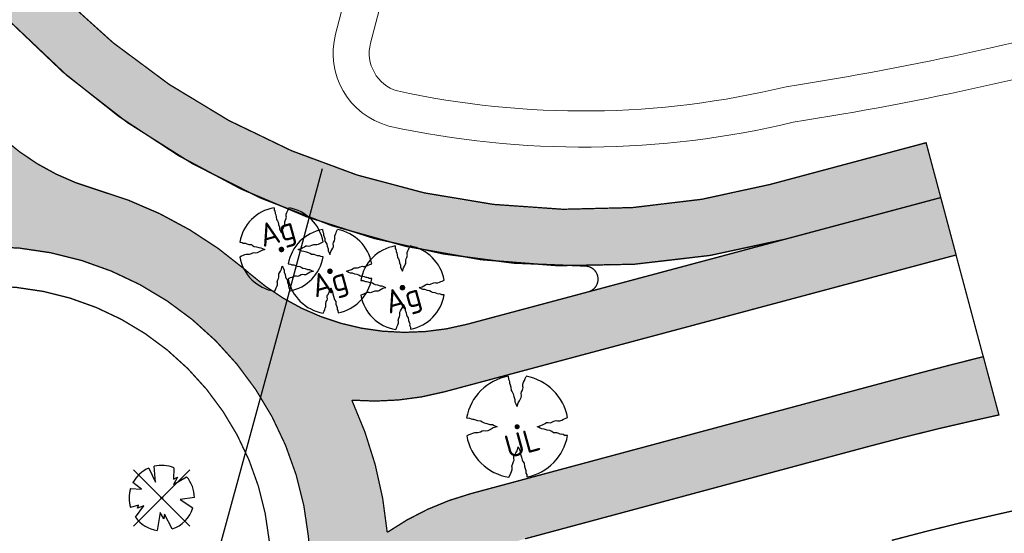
# Model space of a CAD drawing. Header units: metres. Extents: x 102000 to 105000, y 414600 to 420766.
# Tile 118 of 256: x 103317 to 103392, y 418410 to 418449. Entities that reach past the tile are written whole.
import ezdxf

# ---------------------------------------------------------------- set-up
doc = ezdxf.new("R2010")
doc.units = ezdxf.units.M
doc.layers.get('0').update_dxf_attribs({"color": 8})
for name, color, linetype, lineweight in [('00-Ontwerp DKIV', 8, 'Continuous', 0), ('N-WE-GR-BOOM-T35-500', 50, 'Continuous', 35), ('N-WE-GW-TALUDLIJN-G', 90, 'Continuous', 18), ('N-WE-WH-WATERLIJN-G', 150, 'Continuous', 5)]:
    doc.layers.add(name, color=color, linetype=linetype, lineweight=lineweight)
doc.layers.add('N-GV-GR-BOOM_2021-2022-S', color=1, linetype='Continuous', lineweight=25, true_color=0xff0000)
doc.styles.add('NLCS-ISO-M500-T35', font='NLCS-ISO.ttf', dxfattribs={"height": 1.75})

# ---------------------------------------------------------------- blocks, each defined once
blk = doc.blocks.new('N-SGR-BOOM_2E GROOTTE')
at = {"ltscale": 0.1}
h = blk.add_hatch(color=256, dxfattribs=at)
edge = h.paths.add_edge_path()
edge.add_arc((-0.001990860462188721, 0.003386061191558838), 0.15, 0, 360)
at = {"flags": 128}
for points in [[(-0.3934977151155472, 2.21897151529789), (-0.3859977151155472, 2.09072151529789), (-0.3477477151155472, 2.02997151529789), (-0.3387477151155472, 1.96922151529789), (-0.3409977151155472, 1.91747151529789), (-0.3079977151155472, 1.83722151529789), (-0.2772477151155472, 1.74122151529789), (-0.2674977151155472, 1.59947151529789), (-0.2164977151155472, 1.53122151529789), (-0.1759977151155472, 1.44722151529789), (-0.1527477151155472, 1.32872151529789), (-0.1047477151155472, 1.19597151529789), (-0.1009977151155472, 1.09097151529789), (-0.06424771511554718, 1.00997151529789), (-0.02974771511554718, 0.9387215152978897), (-0.003497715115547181, 0.8847215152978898), (0.04525228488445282, 1.04972151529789), (0.09625228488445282, 1.14197151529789), (0.1427522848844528, 1.23047151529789), (0.1795022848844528, 1.29122151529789), (0.1840022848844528, 1.37597151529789), (0.1727522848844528, 1.46372151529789), (0.1930022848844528, 1.53122151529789), (0.2342522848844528, 1.61297151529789), (0.2650022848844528, 1.72547151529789), (0.2545022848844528, 1.77197151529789), (0.2537522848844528, 1.87772151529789), (0.2852522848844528, 1.96547151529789), (0.3190022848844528, 2.03597151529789), (0.3497522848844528, 2.11697151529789), (0.3970022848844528, 2.21747151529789)], [(-2.218997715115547, 0.3889715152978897), (-2.089247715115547, 0.3814715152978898), (-2.026997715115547, 0.3447215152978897), (-1.966997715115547, 0.3349715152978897), (-1.915997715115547, 0.3394715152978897), (-1.834997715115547, 0.3049715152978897), (-1.740497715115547, 0.2742215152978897), (-1.597997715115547, 0.2637215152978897), (-1.531247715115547, 0.2134715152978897), (-1.443497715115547, 0.1699715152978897), (-1.324997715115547, 0.1474715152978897), (-1.195247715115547, 0.1017215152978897), (-1.090247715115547, 0.09797151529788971), (-1.008497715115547, 0.06122151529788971), (-0.9379977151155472, 0.02747151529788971), (-0.8832477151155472, -0.0002784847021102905), (-1.048247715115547, -0.04827848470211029), (-1.141247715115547, -0.0992784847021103), (-1.228997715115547, -0.1457784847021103), (-1.289747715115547, -0.1832784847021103), (-1.373747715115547, -0.1862784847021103), (-1.462247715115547, -0.1757784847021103), (-1.531247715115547, -0.1960284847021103), (-1.612247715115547, -0.2365284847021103), (-1.723247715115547, -0.2680284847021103), (-1.769747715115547, -0.2582784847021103), (-1.876247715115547, -0.2590284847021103), (-1.963247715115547, -0.2897784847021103), (-2.033747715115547, -0.3227784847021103), (-2.115497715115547, -0.3520284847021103), (-2.215997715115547, -0.4007784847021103)], [(2.213502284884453, -0.3850284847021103), (2.083752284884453, -0.3775284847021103), (2.022252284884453, -0.3400284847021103), (1.963002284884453, -0.3302784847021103), (1.912002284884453, -0.3347784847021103), (1.828752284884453, -0.3002784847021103), (1.734252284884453, -0.2695284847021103), (1.593252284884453, -0.2590284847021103), (1.525002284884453, -0.2095284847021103), (1.439502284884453, -0.1675284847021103), (1.321752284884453, -0.1435284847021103), (1.190502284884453, -0.0970284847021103), (1.084002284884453, -0.0932784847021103), (1.003752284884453, -0.05727848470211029), (0.9325022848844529, -0.02202848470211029), (0.8785022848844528, 0.00497151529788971), (1.043502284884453, 0.05297151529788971), (1.135752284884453, 0.1032215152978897), (1.223502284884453, 0.1504715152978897), (1.283502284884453, 0.1879715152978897), (1.367502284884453, 0.1909715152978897), (1.457502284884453, 0.1797215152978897), (1.525002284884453, 0.2007215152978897), (1.606002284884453, 0.2404715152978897), (1.718502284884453, 0.2734715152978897), (1.765002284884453, 0.2629715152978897), (1.870002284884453, 0.2622215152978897), (1.958502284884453, 0.2922215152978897), (2.029002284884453, 0.3282215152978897), (2.110752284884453, 0.3574715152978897), (2.212002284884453, 0.4047215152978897)], [(-0.3597477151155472, -2.21802848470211), (-0.3109977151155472, -2.11677848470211), (-0.2802477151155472, -2.036528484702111), (-0.2479977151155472, -1.96602848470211), (-0.2172477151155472, -1.87752848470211), (-0.2164977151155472, -1.77252848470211), (-0.2277477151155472, -1.72452848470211), (-0.1954977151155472, -1.61277848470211), (-0.1564977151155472, -1.53102848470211), (-0.1354977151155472, -1.46352848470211), (-0.1452477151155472, -1.37502848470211), (-0.1414977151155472, -1.29177848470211), (-0.1039977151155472, -1.23102848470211), (-0.05674771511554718, -1.14327848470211), (-0.005747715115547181, -1.05027848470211), (0.04075228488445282, -0.8845284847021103), (0.06925228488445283, -0.9392784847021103), (0.1022522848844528, -1.00977848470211), (0.1390022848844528, -1.09152848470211), (0.1435022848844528, -1.19577848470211), (0.1900022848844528, -1.32777848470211), (0.2125022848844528, -1.44702848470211), (0.2545022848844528, -1.53102848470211), (0.3047522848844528, -1.59927848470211), (0.3160022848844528, -1.74102848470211), (0.3467522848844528, -1.83627848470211), (0.3805022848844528, -1.91802848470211), (0.3760022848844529, -1.96827848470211), (0.3865022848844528, -2.03052848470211), (0.4232522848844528, -2.08977848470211), (0.4315022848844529, -2.20452848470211)]]:
    blk.add_lwpolyline(points, dxfattribs=at)
for start, end in [(100.0002194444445, 170.1098166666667), (10.29992500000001, 79.79196666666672), (190.3241250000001, 260.8432527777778), (281.0945583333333, 350.0620888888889)]:
    blk.add_arc((-0.001990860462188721, 0.003386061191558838), 2.249996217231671, start, end)
blk = doc.blocks.new('N-SGR-BOOM_1E GROOTTE')
at = {"ltscale": 0.1}
h = blk.add_hatch(color=256, dxfattribs=at)
edge = h.paths.add_edge_path()
edge.add_arc((-0.001990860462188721, 0.003386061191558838), 0.15, 0, 360)
at = {"flags": 128}
for points in [[(-0.524, 2.9575), (-0.514, 2.7865), (-0.463, 2.7055), (-0.451, 2.6245), (-0.454, 2.5555), (-0.41, 2.4485), (-0.369, 2.3205), (-0.356, 2.1315), (-0.288, 2.0405), (-0.234, 1.9285), (-0.203, 1.7705), (-0.139, 1.5935), (-0.134, 1.4535), (-0.085, 1.3455), (-0.039, 1.2505), (-0.004, 1.1785), (0.06100000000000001, 1.3985), (0.129, 1.5215), (0.191, 1.6395), (0.24, 1.7205), (0.246, 1.8335), (0.231, 1.9505), (0.258, 2.0405), (0.313, 2.1495), (0.354, 2.2995), (0.34, 2.3615), (0.339, 2.5025), (0.381, 2.6195), (0.426, 2.7135), (0.467, 2.8215), (0.53, 2.9555)], [(-2.958, 0.5175000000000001), (-2.785, 0.5075000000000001), (-2.702, 0.4585), (-2.622, 0.4455), (-2.554, 0.4515), (-2.446, 0.4055), (-2.32, 0.3645), (-2.13, 0.3505), (-2.041, 0.2835), (-1.924, 0.2255), (-1.766, 0.1955), (-1.593, 0.1345), (-1.453, 0.1295), (-1.344, 0.0805), (-1.25, 0.0355), (-1.177, -0.0015), (-1.397, -0.0655), (-1.521, -0.1335), (-1.638, -0.1955), (-1.719, -0.2455), (-1.831, -0.2495), (-1.949, -0.2355), (-2.041, -0.2625), (-2.149, -0.3165), (-2.297, -0.3585), (-2.359, -0.3455), (-2.501, -0.3465), (-2.617, -0.3875), (-2.711, -0.4315), (-2.82, -0.4705), (-2.954, -0.5355)], [(2.952, -0.5145000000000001), (2.779, -0.5045000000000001), (2.697, -0.4545), (2.618, -0.4415), (2.55, -0.4475), (2.439, -0.4015), (2.313, -0.3605), (2.125, -0.3465), (2.034, -0.2805), (1.92, -0.2245), (1.763, -0.1925), (1.588, -0.1305), (1.446, -0.1255), (1.339, -0.0775), (1.244, -0.0305), (1.172, 0.005500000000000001), (1.392, 0.0695), (1.515, 0.1365), (1.632, 0.1995), (1.712, 0.2495), (1.824, 0.2535), (1.944, 0.2385), (2.034, 0.2665), (2.142, 0.3195), (2.292, 0.3635), (2.354, 0.3495), (2.494, 0.3485), (2.612, 0.3885), (2.706, 0.4365), (2.815, 0.4755), (2.95, 0.5385)], [(-0.479, -2.9585), (-0.414, -2.8235), (-0.373, -2.7165), (-0.33, -2.6225), (-0.289, -2.5045), (-0.288, -2.3645), (-0.303, -2.3005), (-0.26, -2.1515), (-0.208, -2.0425), (-0.18, -1.9525), (-0.193, -1.8345), (-0.188, -1.7235), (-0.138, -1.6425), (-0.075, -1.5255), (-0.007, -1.4015), (0.055, -1.1805), (0.093, -1.2535), (0.137, -1.3475), (0.186, -1.4565), (0.192, -1.5955), (0.254, -1.7715), (0.284, -1.9305), (0.34, -2.0425), (0.407, -2.1335), (0.422, -2.3225), (0.463, -2.4495), (0.508, -2.5585), (0.502, -2.6255), (0.516, -2.7085), (0.5650000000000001, -2.7875), (0.5760000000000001, -2.9405)]]:
    blk.add_lwpolyline(points, dxfattribs=at)
for start, end in [(100.0002194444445, 170.1098166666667), (10.29992500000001, 79.79196666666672), (190.3241250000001, 260.8432527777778), (281.0945583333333, 350.0620888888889)]:
    blk.add_arc((-0.001990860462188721, 0.003386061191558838), 2.999994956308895, start, end)

msp = doc.modelspace()

# ---------------------------------------------------------------- hatches: boundary and pattern name
at = {"layer": '00-Ontwerp DKIV', "transparency": 33554623}
h = msp.add_hatch(color=256, dxfattribs=at)
h.dxf.hatch_style = 1
edge = h.paths.add_edge_path()
edge.add_arc((103298.2239364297, 419477.8513539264), 252.0164552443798, 176.5749344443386, 189.9790041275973, ccw=False)
edge.add_line((103046.6576361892, 419492.907591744), (103056.301389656, 419652.8193898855))
edge.add_arc((103065.0630023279, 419652.79844855), 8.76163769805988, 149.2989375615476, 179.8630562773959, ccw=False)
edge.add_line((103057.5293711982, 419657.2717803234), (103041.7191091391, 419658.2227415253))
edge.add_arc((103024.502755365, 419652.9694413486), 18.00000000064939, -3.451139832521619, 16.96874591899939, ccw=False)
edge.add_line((103042.4701122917, 419651.8858892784), (103041.6379008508, 419638.0862386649))
edge.add_arc((103145.1997498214, 419631.8407649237), 103.7500000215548, 176.5488601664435, 183.9859112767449)
edge.add_line((103041.7007031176, 419624.6289804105), (103044.1366540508, 419589.6697274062))
edge.add_arc((102944.3785367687, 419582.7186098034), 99.99999999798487, -3.4511398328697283, 3.985911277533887, ccw=False)
edge.add_line((103044.1971863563, 419576.6988760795), (103037.6551040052, 419468.218691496))
edge.add_arc((103191.1263172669, 419458.9633528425), 153.7500393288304, 176.5488617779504, 189.1053011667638)
edge.add_line((103039.3136561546, 419434.6324975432), (103040.9006254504, 419424.7287544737))
edge.add_line((103040.9006254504, 419424.7287544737), (103041.5467097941, 419420.6993302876))
edge.add_line((103041.5467097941, 419420.6993302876), (103043.5399603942, 419408.2624172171))
edge.add_arc((103191.4029866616, 419431.9602644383), 149.7499999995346, 189.1052995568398, 194.985952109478)
edge.add_line((103046.746095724, 419393.2375785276), (103094.8516475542, 419213.5289813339))
edge.add_line((103094.8516475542, 419213.5289813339), (103101.3022678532, 419181.9707082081))
edge.add_arc((103083.666907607, 419178.3659795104), 18.00000000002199, -47.20717659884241, 11.55232174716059, ccw=False)
edge.add_line((103095.895196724, 419165.1573101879), (103095.9087119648, 419165.1068211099))
edge.add_line((103095.9087119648, 419165.1068211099), (103097.6368019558, 419158.6511706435))
edge.add_line((103097.6368019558, 419158.6511706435), (103097.6480606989, 419158.609111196))
edge.add_line((103097.6480606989, 419158.609111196), (103097.6510261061, 419158.5980332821))
edge.add_line((103097.6510261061, 419158.5980332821), (103099.8244820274, 419159.1798379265))
edge.add_arc((103100.2123716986, 419157.7308584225), 1.500000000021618, -75.01404788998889, 104.98659888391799, ccw=False)
edge.add_line((103100.6002450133, 419156.28187454), (103098.4267727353, 419155.7000655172))
edge.add_line((103098.4267727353, 419155.7000655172), (103098.4329879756, 419155.6768471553))
edge.add_line((103098.4329879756, 419155.6768471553), (103100.1157329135, 419149.3905928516))
edge.add_line((103100.1157329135, 419149.3905928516), (103100.1204740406, 419149.3728813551))
edge.add_arc((103095.5357731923, 419131.9665457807), 17.99999999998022, 18.419582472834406, 75.24385856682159, ccw=False)
edge.add_line((103112.6135985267, 419137.6540656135), (103125.6026156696, 419098.6521504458))
edge.add_line((103125.6026156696, 419098.6521504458), (103163.4536399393, 418957.2515383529))
edge.add_line((103163.4536399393, 418957.2515383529), (103169.9042602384, 418925.6932652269))
edge.add_arc((103152.2688999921, 418922.0885365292), 18.00000000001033, -47.2071765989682, 11.55232174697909, ccw=False)
edge.add_line((103164.4971891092, 418908.8798672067), (103164.5107043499, 418908.8293781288))
edge.add_line((103164.5107043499, 418908.8293781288), (103166.238794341, 418902.3737276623))
edge.add_line((103166.238794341, 418902.3737276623), (103166.2530184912, 418902.320590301))
edge.add_line((103166.2530184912, 418902.320590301), (103168.4264744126, 418902.9023949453))
edge.add_arc((103168.8143640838, 418901.4534154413), 1.500000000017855, -75.01404788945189, 104.9865988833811, ccw=False)
edge.add_line((103169.2022373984, 418900.0044315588), (103167.0287651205, 418899.422622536))
edge.add_line((103167.0287651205, 418899.422622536), (103167.0349803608, 418899.3994041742))
edge.add_line((103167.0349803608, 418899.3994041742), (103168.7177252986, 418893.1131498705))
edge.add_line((103168.7177252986, 418893.1131498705), (103168.7224664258, 418893.0954383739))
edge.add_arc((103164.1377655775, 418875.6891027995), 17.99999999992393, 18.4195824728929, 75.2438585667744, ccw=False)
edge.add_line((103181.2155909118, 418881.3766226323), (103194.2046080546, 418842.3747074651))
edge.add_line((103194.2046080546, 418842.3747074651), (103231.823976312, 418701.8394960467))
edge.add_line((103231.823976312, 418701.8394960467), (103238.2745966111, 418670.281222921))
edge.add_arc((103220.6392363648, 418666.6764942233), 18.00000000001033, -47.2071765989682, 11.55232174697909, ccw=False)
edge.add_line((103232.8675254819, 418653.4678249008), (103232.8810407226, 418653.4173358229))
edge.add_line((103232.8810407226, 418653.4173358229), (103234.6091307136, 418646.9616853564))
edge.add_line((103234.6091307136, 418646.9616853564), (103234.6233548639, 418646.908547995))
edge.add_line((103234.6233548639, 418646.908547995), (103236.7968107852, 418647.4903526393))
edge.add_arc((103237.1847004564, 418646.0413731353), 1.500000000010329, -75.01404789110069, 104.98659888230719, ccw=False)
edge.add_line((103237.572573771, 418644.5923892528), (103235.3991014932, 418644.01058023))
edge.add_line((103235.3991014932, 418644.01058023), (103235.4053167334, 418643.9873618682))
edge.add_line((103235.4053167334, 418643.9873618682), (103237.0880616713, 418637.7011075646))
edge.add_line((103237.0880616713, 418637.7011075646), (103237.0928027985, 418637.683396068))
edge.add_arc((103232.5081019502, 418620.2770604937), 17.99999999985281, 18.41958247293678, 75.2438585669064, ccw=False)
edge.add_line((103249.5859272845, 418625.9645803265), (103262.5749444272, 418586.9626651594))
edge.add_line((103262.5749444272, 418586.9626651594), (103290.1222633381, 418484.0537523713))
edge.add_line((103290.1222633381, 418484.0537523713), (103297.836137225, 418446.292630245))
edge.add_arc((103314.5047993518, 418407.4697220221), 42.24999999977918, 107.02271534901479, 113.23632460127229, ccw=False)
edge.add_line((103302.1360773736, 418447.8686974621), (103301.856304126, 418448.9131974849))
edge.add_line((103301.856304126, 418448.9131974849), (103300.2505772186, 418454.9079872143))
edge.add_arc((103301.6995005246, 418455.2960867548), 1.500000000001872, 14.994587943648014, 194.9948977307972, ccw=False)
edge.add_line((103303.1484259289, 418455.6841784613), (103304.7543138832, 418449.6887874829))
edge.add_line((103304.7543138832, 418449.6887874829), (103305.0272221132, 418448.669917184))
edge.add_line((103305.0272221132, 418448.669917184), (103306.1321855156, 418448.9657008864))
edge.add_arc((103294.4959860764, 418492.4352173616), 44.99999999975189, 284.9859521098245, 289.9286120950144)
edge.add_line((103309.8341939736, 418450.1299058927), (103307.6012664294, 418456.8373155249))
edge.add_line((103307.6012664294, 418456.8373155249), (103302.707958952, 418471.5361434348))
edge.add_arc((103359.6362746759, 418490.4878418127), 60.00000002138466, 198.4128380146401, 213.1251651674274)
edge.add_arc((103359.6362746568, 418490.4878418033), 60.00000000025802, 213.1251651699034, 220.1845762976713)
edge.add_arc((103359.6362746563, 418490.4878418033), 59.99999999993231, 220.1845762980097, 223.7621945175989)
edge.add_arc((103359.6362746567, 418490.4878418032), 60.0000000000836, 223.7621945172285, 284.9859521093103)
edge.add_line((103375.1512072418, 418432.5284865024), (103387.0106692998, 418435.7031034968))
edge.add_line((103387.0106692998, 418435.7031034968), (103385.8938181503, 418439.8814131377))
edge.add_line((103385.8938181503, 418439.8814131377), (103385.8824319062, 418439.8783653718))
edge.add_line((103385.8824319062, 418439.8783653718), (103374.0131983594, 418436.7013171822))
edge.add_arc((103359.5333792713, 418490.796925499), 55.99999999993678, 225.2215921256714, 284.9851210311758, ccw=False)
edge.add_arc((103359.533379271, 418490.796925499), 55.9999999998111, 221.3891326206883, 225.2215921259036, ccw=False)
edge.add_arc((103359.5333792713, 418490.796925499), 56.00000000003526, 198.4128380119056, 221.3891326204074, ccw=False)
edge.add_line((103306.4002846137, 418473.1086736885), (103277.8963273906, 418558.7306714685))
edge.add_line((103277.8963273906, 418558.7306714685), (103267.6561565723, 418596.9850238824))
edge.add_line((103267.6561565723, 418596.9850238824), (103261.2171809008, 418628.5322969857))
edge.add_arc((103278.8535710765, 418632.131983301), 17.99999999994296, 108.50536345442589, 191.5359399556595, ccw=False)
edge.add_line((103273.1404893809, 418649.2012743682), (103271.9134875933, 418653.7850024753))
edge.add_line((103271.9134875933, 418653.7850024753), (103262.688286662, 418651.3155414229))
edge.add_arc((103262.3004151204, 418652.76452578), 1.499999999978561, 104.9855703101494, 284.9858819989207, ccw=False)
edge.add_line((103261.9125514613, 418654.2135122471), (103271.1377409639, 418656.6829702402))
edge.add_line((103271.1377409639, 418656.6829702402), (103270.0380655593, 418660.7910433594))
edge.add_arc((103266.9770112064, 418678.5288545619), 18.00000000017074, 198.4195824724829, 279.79122475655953, ccw=False)
edge.add_line((103249.8991858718, 418672.8413347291), (103236.910168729, 418711.8432498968))
edge.add_line((103236.910168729, 418711.8432498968), (103199.2858201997, 418852.3970661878))
edge.add_line((103199.2858201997, 418852.3970661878), (103192.8468445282, 418883.9443392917))
edge.add_arc((103210.4832347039, 418887.5440256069), 17.99999999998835, 108.50536345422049, 191.5359399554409, ccw=False)
edge.add_line((103204.7701530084, 418904.6133166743), (103203.5431512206, 418909.1970447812))
edge.add_line((103203.5431512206, 418909.1970447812), (103194.3179502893, 418906.7275837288))
edge.add_arc((103193.9300805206, 418908.1765685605), 1.499999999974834, 104.9855002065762, 284.9858118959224, ccw=False)
edge.add_line((103193.5422186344, 418909.6255555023), (103202.7674045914, 418912.0950125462))
edge.add_line((103202.7674045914, 418912.0950125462), (103201.6677291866, 418916.2030856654))
edge.add_arc((103198.6066748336, 418933.9408968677), 18.00000000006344, 198.4195824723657, 279.79122475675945, ccw=False)
edge.add_line((103181.5288494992, 418928.253377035), (103168.5398323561, 418967.2552922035))
edge.add_line((103168.5398323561, 418967.2552922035), (103130.6838278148, 419108.674509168))
edge.add_line((103130.6838278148, 419108.674509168), (103124.244852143, 419140.2217822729))
edge.add_arc((103141.8812423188, 419143.8214685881), 18.00000000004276, 108.5053634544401, 191.5359399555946, ccw=False)
edge.add_line((103136.1681606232, 419160.8907596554), (103134.9411588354, 419165.4744877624))
edge.add_line((103134.9411588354, 419165.4744877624), (103125.7159579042, 419163.00502671))
edge.add_arc((103125.3280881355, 419164.4540115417), 1.499999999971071, 104.9855002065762, 284.9858118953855, ccw=False)
edge.add_line((103124.9402262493, 419165.9029984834), (103134.1654122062, 419168.3724555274))
edge.add_line((103134.1654122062, 419168.3724555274), (103133.0657368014, 419172.4805286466))
edge.add_arc((103130.0046824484, 419190.2183398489), 18.0000000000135, 198.4195824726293, 279.79122475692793, ccw=False)
edge.add_line((103112.926857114, 419184.5308200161), (103099.9378399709, 419223.5327351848))
edge.add_line((103099.9378399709, 419223.5327351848), (103062.996899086, 419361.5335357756))
edge.add_arc((103304.7357101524, 419426.2437337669), 250.2499999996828, 189.1052995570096, 194.9859521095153, ccw=False)
edge.add_line((103057.639066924, 419386.6418221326), (103051.9365311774, 419422.2228681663))
edge.add_line((103051.9365311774, 419422.2228681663), (103051.9234976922, 419422.3041907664))
edge.add_line((103051.9234976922, 419422.3041907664), (103050.0201575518, 419434.1801063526))
edge = h.paths.add_edge_path(flags=16)
edge.add_line((103045.2527020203, 419421.2725162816), (103048.2174958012, 419421.7310650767))
edge.add_line((103048.2174958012, 419421.7310650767), (103048.2175775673, 419421.7305548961))
edge.add_line((103048.2175775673, 419421.7305548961), (103049.278254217, 419415.112449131))
edge.add_arc((103047.7971554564, 419414.8750750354), 1.499999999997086, -170.89470044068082, 9.105299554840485, ccw=False)
edge.add_line((103046.3160566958, 419414.6377009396), (103045.2528414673, 419421.2716461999))
edge.add_line((103045.2528414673, 419421.2716461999), (103045.2527022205, 419421.2725163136))
edge.add_line((103045.2527022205, 419421.2725163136), (103045.2527020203, 419421.2725162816))
edge = h.paths.add_edge_path(flags=16)
edge.add_line((103047.5661013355, 419425.795449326), (103044.6047268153, 419425.3215322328))
edge.add_line((103044.6047268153, 419425.3215322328), (103043.6258169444, 419431.4234868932))
edge.add_arc((103045.106915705, 419431.660860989), 1.500000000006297, 9.105299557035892, 189.1052995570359, ccw=False)
edge.add_line((103046.5880144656, 419431.8982350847), (103047.5662379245, 419425.7945970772))
edge.add_line((103047.5662379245, 419425.7945970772), (103047.5661013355, 419425.795449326))
edge = h.paths.add_edge_path(flags=16)
edge.add_line((103049.3330490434, 419657.7082529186), (103047.3375545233, 419657.8430923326))
edge.add_line((103047.3375545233, 419657.8430923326), (103046.704015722, 419647.3379344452))
edge.add_line((103046.704015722, 419647.3379344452), (103045.7916956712, 419632.2099305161))
edge.add_arc((103145.6221893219, 419626.0611728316), 100.019671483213, 176.4754918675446, 183.9855418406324)
edge.add_line((103045.8444033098, 419619.1093311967), (103047.2812701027, 419598.4883126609))
edge.add_arc((103048.2788512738, 419598.5578239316), 1.000000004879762, 183.9859166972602, 363.9859301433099)
edge.add_line((103049.2764324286, 419598.6273354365), (103047.8486009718, 419619.1186844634))
edge.add_arc((103147.6067182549, 419626.0698021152), 100.0000000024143, 176.54886016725, 183.9859113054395, ccw=False)
edge.add_line((103047.7880686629, 419632.0895358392), (103049.3330490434, 419657.7082529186))
edge = h.paths.add_edge_path(flags=16)
edge.add_line((103109.6293821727, 419178.6266078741), (103106.731408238, 419177.8508842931))
edge.add_line((103106.731408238, 419177.8508842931), (103104.8566930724, 419184.8542845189))
edge.add_arc((103106.3056725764, 419185.2421741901), 1.500000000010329, 14.985952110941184, 194.9865988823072, ccw=False)
edge.add_line((103107.7546564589, 419185.6300475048), (103109.6293821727, 419178.6266078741))
edge = h.paths.add_edge_path(flags=16)
edge.add_line((103110.1465465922, 419176.6946293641), (103110.8576439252, 419174.0381728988))
edge.add_arc((103109.4086596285, 419173.6503011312), 1.499999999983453, -165.0144386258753, 14.985890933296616, ccw=False)
edge.add_line((103107.9596731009, 419173.2624376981), (103107.2485726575, 419175.9189057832))
edge.add_line((103107.2485726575, 419175.9189057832), (103110.1465465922, 419176.6946293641))
edge = h.paths.add_edge_path(flags=16)
edge.add_line((103118.2918829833, 419146.2659798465), (103115.3939090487, 419145.4902562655))
edge.add_line((103115.3939090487, 419145.4902562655), (103114.6828170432, 419148.1466928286))
edge.add_arc((103116.1317965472, 419148.5345824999), 1.500000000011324, 14.985952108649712, 194.9865988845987, ccw=False)
edge.add_line((103117.5807804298, 419148.9224558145), (103118.2918829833, 419146.2659798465))
edge = h.paths.add_edge_path(flags=16)
edge.add_line((103115.9110734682, 419143.5582777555), (103118.8090474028, 419144.3340013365))
edge.add_line((103118.8090474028, 419144.3340013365), (103120.683767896, 419137.3305812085))
edge.add_arc((103119.2347835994, 419136.9427094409), 1.499999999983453, -165.0144386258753, 14.985890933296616, ccw=False)
edge.add_line((103117.7857970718, 419136.5548460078), (103115.9110734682, 419143.5582777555))
edge = h.paths.add_edge_path(flags=16)
edge.add_line((103175.3334006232, 418921.5734413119), (103178.231374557, 418922.3491648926))
edge.add_line((103178.231374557, 418922.3491648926), (103176.3567182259, 418929.3523453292))
edge.add_arc((103174.9077343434, 418928.9644720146), 1.500000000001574, 14.98595210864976, 194.9859521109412)
edge.add_line((103173.4587504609, 418928.5765986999), (103175.3334006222, 418921.5734413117))
edge = h.paths.add_edge_path(flags=16)
edge.add_line((103178.7485389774, 418920.4171863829), (103175.8505650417, 418919.6414628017))
edge.add_line((103175.8505650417, 418919.6414628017), (103176.5617374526, 418916.984725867))
edge.add_arc((103178.010721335, 418917.3725991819), 1.49999999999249, 194.9859521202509, 374.9859521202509)
edge.add_line((103179.4597052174, 418917.7604724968), (103178.7485389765, 418920.4171863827))
edge = h.paths.add_edge_path(flags=16)
edge.add_line((103183.9959014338, 418889.2128132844), (103186.8938753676, 418889.988536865))
edge.add_line((103186.8938753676, 418889.988536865), (103186.1828421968, 418892.6447536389))
edge.add_arc((103184.7338583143, 418892.2568803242), 1.500000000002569, 14.98595211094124, 194.9859521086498)
edge.add_line((103183.2848744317, 418891.8690070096), (103183.9959014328, 418889.2128132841))
edge = h.paths.add_edge_path(flags=16)
edge.add_line((103187.411039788, 418888.0565583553), (103184.5130658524, 418887.2808347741))
edge.add_line((103184.5130658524, 418887.2808347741), (103186.3878614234, 418880.2771341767))
edge.add_arc((103187.8368453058, 418880.6650074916), 1.49999999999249, 194.9859521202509, 374.9859521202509)
edge.add_line((103189.2858291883, 418881.0528808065), (103187.4110397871, 418888.056558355))
edge = h.paths.add_edge_path(flags=16)
edge.add_line((103243.7037369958, 418666.161399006), (103246.6017109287, 418666.9371225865))
edge.add_line((103246.6017109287, 418666.9371225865), (103244.7270973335, 418673.9401433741))
edge.add_arc((103243.278113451, 418673.5522700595), 1.500000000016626, 14.98595211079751, 194.9859521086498)
edge.add_line((103241.8291295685, 418673.1643967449), (103243.703736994, 418666.1613990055))
edge = h.paths.add_edge_path(flags=16)
edge.add_line((103247.11887535, 418665.0051440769), (103244.2209014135, 418664.2294204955))
edge.add_line((103244.2209014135, 418664.2294204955), (103244.9321165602, 418661.5725239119))
edge.add_arc((103246.3811004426, 418661.9603972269), 1.49999999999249, 194.9859521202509, 374.9859521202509)
edge.add_line((103247.830084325, 418662.3482705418), (103247.1188753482, 418665.0051440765))
edge = h.paths.add_edge_path(flags=16)
edge.add_line((103252.3662378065, 418633.8007709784), (103255.2642117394, 418634.5764945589))
edge.add_line((103255.2642117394, 418634.5764945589), (103254.5532213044, 418637.2325516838))
edge.add_arc((103253.1042374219, 418636.8446783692), 1.499999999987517, 14.98595210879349, 194.9859521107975)
edge.add_line((103251.6552535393, 418636.4568050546), (103252.3662378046, 418633.8007709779))
edge = h.paths.add_edge_path(flags=16)
edge.add_line((103255.7813761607, 418632.6445160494), (103252.8834022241, 418631.8687924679))
edge.add_line((103252.8834022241, 418631.8687924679), (103254.758240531, 418624.8649322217))
edge.add_arc((103256.2072244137, 418625.2528055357), 1.499999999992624, 194.9859520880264, 374.9859520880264)
edge.add_line((103257.6562082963, 418625.6406788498), (103255.7813761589, 418632.6445160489))
h = msp.add_hatch(color=256, dxfattribs=at)
h.dxf.hatch_style = 1
edge = h.paths.add_edge_path()
edge.add_line((102915.4730269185, 416843.9896487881), (102939.7393068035, 416935.8894415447))
edge.add_line((102939.7393068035, 416935.8894415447), (102960.311714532, 417014.3081803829))
edge.add_line((102960.311714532, 417014.3081803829), (102960.4356023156, 417014.7804208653))
edge.add_line((102960.4356023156, 417014.7804208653), (102963.6107830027, 417026.3213667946))
edge.add_line((102963.6107830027, 417026.3213667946), (102965.3018439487, 417032.7872752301))
edge.add_line((102965.3018439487, 417032.7872752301), (102990.4259353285, 417129.3460566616))
edge.add_line((102990.4259353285, 417129.3460566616), (103015.7739670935, 417226.0801110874))
edge.add_line((103015.7739670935, 417226.0801110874), (103041.087618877, 417322.8231678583))
edge.add_line((103041.087618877, 417322.8231678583), (103066.4083603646, 417419.5643692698))
edge.add_line((103066.4083603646, 417419.5643692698), (103077.9071431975, 417463.5097224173))
edge.add_line((103077.9071431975, 417463.5097224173), (103078.2463102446, 417464.802275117))
edge.add_line((103078.2463102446, 417464.802275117), (103082.3797755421, 417480.5662495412))
edge.add_line((103082.3797755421, 417480.5662495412), (103083.4146462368, 417484.5581802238))
edge.add_line((103083.4146462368, 417484.5581802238), (103091.2516300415, 417514.5096378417))
edge.add_arc((103097.056216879, 417512.9908318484), 6.000000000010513, 165.2629712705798, 165.3369363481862, ccw=False)
edge.add_line((103091.2535955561, 417514.5171299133), (103097.6461045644, 417538.8838449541))
edge.add_arc((103103.4497881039, 417537.3615909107), 5.999999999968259, 165.2970099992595, 165.302898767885, ccw=False)
edge.add_line((103097.6462610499, 417538.8844414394), (103117.1194880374, 417613.0961865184))
edge.add_line((103117.1194880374, 417613.0961865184), (103142.3976419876, 417709.7817475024))
edge.add_line((103142.3976419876, 417709.7817475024), (103167.5978348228, 417806.5544770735))
edge.add_line((103167.5978348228, 417806.5544770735), (103193.0416634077, 417903.2624651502))
edge.add_line((103193.0416634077, 417903.2624651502), (103194.9182455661, 417910.4401889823))
edge.add_line((103194.9182455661, 417910.4401889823), (103199.374862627, 417927.4862673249))
edge.add_line((103199.374862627, 417927.4862673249), (103218.3362068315, 418000.0113585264))
edge.add_line((103218.3362068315, 418000.0113585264), (103243.6775236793, 418096.8075097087))
edge.add_line((103243.6775236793, 418096.8075097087), (103259.4032006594, 418157.1013358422))
edge.add_line((103259.4032006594, 418157.1013358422), (103260.9260059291, 418159.6523993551))
edge.add_arc((103281.6934232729, 418145.377258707), 25.20050125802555, 138.8322165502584, 145.4960836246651, ccw=False)
edge.add_line((103262.7228598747, 418161.9658990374), (103268.708549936, 418185.1640421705))
edge.add_line((103268.708549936, 418185.1640421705), (103268.7002752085, 418185.1662134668))
edge.add_arc((103273.4027320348, 418188.4667740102), 5.745154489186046, 160.7667093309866, 215.0642502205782, ccw=False)
edge.add_line((103267.9782426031, 418190.3593158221), (103270.3883605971, 418199.7068684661))
edge.add_line((103270.3883605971, 418199.7068684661), (103281.4526083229, 418242.6191401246))
edge.add_line((103281.4526083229, 418242.6191401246), (103281.3073586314, 418242.6565904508))
edge.add_line((103281.3073586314, 418242.6565904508), (103281.5570274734, 418243.6249217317))
edge.add_arc((103296.2272463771, 418239.8424387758), 15.14999999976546, 75.54208316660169, 165.5420831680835, ccw=False)
edge.add_line((103300.0097293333, 418254.5126576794), (103306.8948985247, 418252.7374261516))
edge.add_line((103306.8948985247, 418252.7374261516), (103309.2949044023, 418262.1358556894))
edge.add_line((103309.2949044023, 418262.1358556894), (103302.4315171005, 418263.905471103))
edge.add_arc((103306.214000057, 418278.5756900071), 15.15000000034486, 165.5420831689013, 255.54208316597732, ccw=False)
edge.add_line((103291.5437811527, 418282.3581729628), (103299.8293487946, 418314.4956322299))
edge.add_line((103299.8293487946, 418314.4956322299), (103303.6879277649, 418327.5717761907))
edge.add_line((103303.6879277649, 418327.5717761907), (103317.3076212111, 418369.3732829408))
edge.add_arc((103334.4221133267, 418363.7970692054), 17.99999999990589, 114.5157925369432, 161.9534455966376, ccw=False)
edge.add_arc((103314.5047993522, 418407.469722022), 30.00000000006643, 294.5157925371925, 341.6126726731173)
edge.add_arc((103360.0541979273, 418392.328642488), 17.99999999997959, 105.06183914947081, 161.6126726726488, ccw=False)
edge.add_line((103355.3766924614, 418409.7102690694), (103381.4229634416, 418416.7194850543))
edge.add_arc((103433.3952463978, 418223.5903008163), 200.0000000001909, 102.59566250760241, 105.06183914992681, ccw=False)
edge.add_line((103389.781374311, 418418.7769554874), (103391.4361496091, 418419.1467100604))
edge.add_line((103391.4361496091, 418419.1467100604), (103390.2500535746, 418423.5840753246))
edge.add_line((103390.2500535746, 418423.5840753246), (103390.1255458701, 418423.5539371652))
edge.add_line((103390.1255458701, 418423.5539371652), (103387.7023082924, 418422.9392229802))
edge.add_line((103387.7023082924, 418422.9392229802), (103385.2839705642, 418422.3054866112))
edge.add_line((103385.2839705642, 418422.3054866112), (103381.5510965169, 418421.3058653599))
edge.add_line((103381.5510965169, 418421.3058653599), (103380.4545117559, 418421.0107674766))
edge.add_line((103380.4545117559, 418421.0107674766), (103375.62628215, 418419.7114604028))
edge.add_line((103375.62628215, 418419.7114604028), (103370.798052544, 418418.4121533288))
edge.add_line((103370.798052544, 418418.4121533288), (103365.9698229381, 418417.112846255))
edge.add_line((103365.9698229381, 418417.112846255), (103361.1415933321, 418415.8135391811))
edge.add_line((103361.1415933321, 418415.8135391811), (103356.3133637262, 418414.5142321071))
edge.add_line((103356.3133637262, 418414.5142321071), (103354.8849404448, 418414.1298343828))
edge.add_line((103354.8849404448, 418414.1298343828), (103353.9019217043, 418413.8652978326))
edge.add_line((103353.9019217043, 418413.8652978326), (103351.2672686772, 418413.1562960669))
edge.add_arc((103356.6451006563, 418393.172253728), 20.69499999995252, 105.0618391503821, 124.6375654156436)
edge.add_arc((103314.5047993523, 418407.469722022), 30.50000000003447, 5.134617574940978, 24.81514848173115)
edge.add_arc((103343.8759005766, 418440.8964336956), 20.69499999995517, 265.323461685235, 284.9851210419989)
edge.add_line((103349.2269694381, 418420.9052084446), (103388.1791667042, 418431.3315773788))
edge.add_line((103388.1791667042, 418431.3315773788), (103387.998405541, 418432.0078323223))
edge.add_line((103387.998405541, 418432.0078323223), (103387.0106692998, 418435.7031034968))
edge.add_line((103387.0106692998, 418435.7031034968), (103375.1512072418, 418432.5284865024))
edge.add_line((103375.1512072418, 418432.5284865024), (103360.1861660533, 418428.5225481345))
edge.add_line((103360.1861660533, 418428.5225481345), (103350.9456060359, 418426.0489756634))
edge.add_arc((103346.2911262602, 418443.4367822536), 17.99999999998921, 228.5309681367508, 284.98595210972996, ccw=False)
edge.add_arc((103314.5047993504, 418407.4697220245), 29.99999999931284, 48.53096813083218, 49.3188477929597)
edge.add_line((103334.0602686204, 418430.2201862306), (103334.0602341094, 418430.2202158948))
edge.add_arc((103314.504799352, 418407.469722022), 30.00000000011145, 49.31893471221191, 74.12155009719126)
edge.add_arc((103327.6374778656, 418453.6382476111), 17.99999999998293, 202.3981603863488, 254.1215500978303, ccw=False)
edge.add_arc((103295.0518336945, 418492.5840102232), 48.49999999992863, 284.98595210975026, 289.1919478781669, ccw=False)
edge.add_line((103307.5930708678, 418445.7335313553), (103305.9327877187, 418445.2890960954))
edge.add_line((103305.9327877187, 418445.2890960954), (103308.0671914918, 418437.3205543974))
edge.add_line((103308.0671914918, 418437.3205543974), (103308.2063312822, 418436.8010925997))
edge.add_arc((103314.504799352, 418407.469722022), 29.9999999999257, 102.1193597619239, 107.8513278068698)
edge.add_line((103305.3083552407, 418436.0253767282), (103305.1693448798, 418436.5443553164))
edge.add_line((103305.1693448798, 418436.5443553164), (103303.042261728, 418444.4855663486))
edge.add_arc((103314.504799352, 418407.469722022), 38.74999999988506, 107.2059602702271, 114.5177932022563)
edge.add_arc((103280.4789958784, 418441.3259577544), 18.00000000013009, -44.85687678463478, 4.46011406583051, ccw=False)
edge.add_arc((103314.5047993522, 418407.4697220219), 29.99999999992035, 135.1431232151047, 164.1211196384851)
edge.add_arc((103268.3363724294, 418420.6027473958), 17.99999999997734, 294.80412878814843, 344.1211196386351, ccw=False)
edge.add_arc((103314.5047993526, 418407.4697220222), 38.75000000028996, 184.7464496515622, 192.7690494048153)
edge.add_line((103276.7131298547, 418398.9051311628), (103284.6539669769, 418401.0321141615))
edge.add_line((103284.6539669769, 418401.0321141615), (103285.1734287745, 418401.1712539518))
edge.add_arc((103314.5047993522, 418407.469722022), 29.99999999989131, 192.119359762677, 197.8513278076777)
edge.add_line((103285.9491446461, 418398.2732779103), (103285.4301660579, 418398.1342675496))
edge.add_line((103285.4301660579, 418398.1342675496), (103277.4889550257, 418396.0071843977))
edge.add_arc((103314.5047993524, 418407.4697220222), 38.75000000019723, 197.2059602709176, 204.5182832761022)
edge.add_arc((103280.6488546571, 418373.4436289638), 18.00000000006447, 45.14361328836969, 94.46060413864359, ccw=False)
edge.add_arc((103314.5047993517, 418407.469722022), 29.99999999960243, 225.1436132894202, 232.7333586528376)
edge.add_arc((103285.4395917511, 418369.2700661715), 18.0000000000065, -11.179293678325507, 52.73335865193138, ccw=False)
edge.add_line((103303.0980469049, 418365.7802292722), (103293.9949880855, 418321.3856626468))
edge.add_line((103293.9949880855, 418321.3856626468), (103292.7105368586, 418316.3223872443))
edge.add_line((103292.7105368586, 418316.3223872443), (103263.1258759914, 418201.579384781))
edge.add_line((103263.1258759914, 418201.579384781), (103252.1433331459, 418158.9840024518))
edge.add_line((103252.1433331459, 418158.9840024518), (103236.4203016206, 418098.700319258))
edge.add_line((103236.4203016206, 418098.700319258), (103218.9321245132, 418031.9007910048))
edge.add_line((103218.9321245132, 418031.9007910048), (103215.8259673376, 418020.0362134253))
edge.add_line((103215.8259673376, 418020.0362134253), (103211.0813130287, 418001.9130741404))
edge.add_line((103211.0813130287, 418001.9130741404), (103185.7870234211, 417905.1651559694))
edge.add_line((103185.7870234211, 417905.1651559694), (103185.3279327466, 417903.4202245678))
edge.add_line((103185.3279327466, 417903.4202245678), (103181.7657652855, 417889.8809866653))
edge.add_line((103181.7657652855, 417889.8809866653), (103160.3422663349, 417808.4536388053))
edge.add_line((103160.3422663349, 417808.4536388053), (103135.1396912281, 417711.6717609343))
edge.add_line((103135.1396912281, 417711.6717609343), (103109.8633830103, 417614.9932737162))
edge.add_line((103109.8633830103, 417614.9932737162), (103084.4676280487, 417518.2110061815))
edge.add_line((103084.4676280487, 417518.2110061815), (103061.2836892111, 417429.6064198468))
edge.add_line((103061.2836892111, 417429.6064198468), (103058.9746999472, 417420.7830839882))
edge.add_line((103058.9746999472, 417420.7830839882), (103033.8320287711, 417324.7222234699))
edge.add_line((103033.8320287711, 417324.7222234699), (103008.5182378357, 417227.978634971))
edge.add_line((103008.5182378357, 417227.978634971), (102983.1708812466, 417131.247159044))
edge.add_line((102983.1708812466, 417131.247159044), (102957.858978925, 417034.5149506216))
edge.add_line((102957.858978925, 417034.5149506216), (102932.4863091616, 416937.798383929))
edge.add_line((102932.4863091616, 416937.798383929), (102909.899229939, 416852.2562286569))
edge.add_line((102909.899229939, 416852.2562286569), (102908.2185107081, 416845.89098134))
edge.add_line((102908.2185107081, 416845.89098134), (102907.1957803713, 416842.0163484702))
edge.add_arc((103006.7857043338, 416815.732379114), 102.9999999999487, 165.2155017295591, 197.4258415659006)
edge.add_arc((102894.201272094, 416780.3947841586), 15.00000000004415, -55.01635506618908, 17.42584156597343, ccw=False)
edge.add_line((102902.8014108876, 416768.1050480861), (102899.7549362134, 416766.3818292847))
edge.add_line((102899.7549362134, 416766.3818292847), (102891.7131759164, 416762.235690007))
edge.add_arc((102900.8782716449, 416744.4592724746), 19.99999999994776, 117.274549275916, 166.4729779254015)
edge.add_line((102881.4330773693, 416749.1373510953), (102880.9096269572, 416746.9642504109))
edge.add_line((102880.9096269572, 416746.9642504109), (102875.523291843, 416723.6898541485))
edge.add_line((102875.523291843, 416723.6898541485), (102882.440089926, 416722.0949359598))
edge.add_arc((100763.6003904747, 417222.2756049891), 2177.076565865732, 346.7177185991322, 347.3129618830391)
edge.add_arc((102907.0377254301, 416739.7595010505), 20.00000000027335, 117.2712452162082, 167.3656618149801, ccw=False)
edge.add_line((102897.8736548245, 416757.5364470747), (102903.1645506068, 416760.2639201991))
edge.add_line((102903.1645506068, 416760.2639201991), (102906.4042517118, 416761.6404306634))
edge.add_arc((102910.6817078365, 416747.2632484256), 14.99999999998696, 35.467908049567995, 106.56863645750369, ccw=False)
edge.add_arc((103006.7857043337, 416815.7323791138), 102.9999999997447, 215.4679080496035, 221.1805622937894)
edge.add_line((102929.2639566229, 416747.9136602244), (102949.4128328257, 416724.8825966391))
edge.add_line((102949.4128328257, 416724.8825966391), (102951.9387284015, 416733.5423231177))
edge.add_line((102951.9387284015, 416733.5423231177), (102937.8410306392, 416749.5300893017))
edge.add_arc((103015.0597670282, 416817.693618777), 103.0000000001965, 165.2085629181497, 221.435907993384, ccw=False)
edge = h.paths.add_edge_path(flags=16)
edge.add_arc((103314.5047993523, 418407.469722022), 24.5, 0, 180)
edge.add_arc((103314.5047993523, 418407.469722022), 24.5, 180, 360)
edge = h.paths.add_edge_path(flags=16)
edge.add_arc((103314.5047993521, 418407.4697220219), 29.99999999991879, 263.8986836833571, 269.7468481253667)
edge.add_line((103314.3722497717, 418377.4700148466), (103314.230523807, 418376.9264231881))
edge.add_line((103314.230523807, 418376.9264231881), (103311.8343337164, 418367.7358070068))
edge.add_line((103311.8343337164, 418367.7358070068), (103309.2774526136, 418357.928858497))
edge.add_arc((103307.8259741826, 418358.3072899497), 1.500000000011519, 165.387075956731, 345.3870759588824, ccw=False)
edge.add_line((103306.3744957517, 418358.6857214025), (103308.9313768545, 418368.4926699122))
edge.add_line((103308.9313768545, 418368.4926699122), (103311.180529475, 418377.1193220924))
edge.add_line((103311.180529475, 418377.1193220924), (103311.3161918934, 418377.6396569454))

# ---------------------------------------------------------------- linework, layer by layer
for p, q in [((103339.938, 418437.884), (103337.139, 418427.479)), ((103337.139, 418427.479), (103331.163, 418405.598)), ((103326.7347626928, 418415.0951536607), (103327.2353759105, 418414.0301212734)), ((103327.2353759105, 418414.0301212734), (103327.1575090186, 418415.236016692)), ((103328.6450323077, 418415.1269373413), (103328.6160542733, 418414.2623238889)), ((103325.5775533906, 418414.9664466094), (103329.8704466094, 418410.6735533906)), ((103329.8704466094, 418414.9664466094), (103325.5775533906, 418410.6735533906)), ((103328.6160542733, 418414.2623238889), (103328.912835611, 418414.4106755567)), ((103328.6289578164, 418413.8495192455), (103329.6119163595, 418414.4384480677)), ((103328.912835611, 418414.4106755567), (103328.6289578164, 418413.8495192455)), ((103325.348273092, 418413.5372612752), (103326.1901894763, 418413.4883151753)), ((103326.1901894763, 418413.4883151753), (103325.5345879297, 418413.9867859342)), ((103330.2142640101, 418412.8460821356), (103329.1371259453, 418412.7062376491)), ((103325.9579258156, 418412.2757015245), (103325.3467424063, 418412.0989093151)), ((103325.7197041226, 418411.3489525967), (103326.3514836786, 418412.2305510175)), ((103325.8740528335, 418412.0563990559), (103325.9579258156, 418412.2757015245)), ((103326.3514836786, 418412.2305510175), (103325.8740528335, 418412.0563990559)), ((103329.1371259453, 418412.7062376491), (103330.0977753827, 418412.0628621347)), ((103327.6095784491, 418411.707407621), (103327.3791909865, 418410.353512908)), ((103327.8805527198, 418411.2243397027), (103327.6095784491, 418411.707407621)), ((103327.9257150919, 418411.5790936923), (103327.8805527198, 418411.2243397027)), ((103328.5174865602, 418410.4576846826), (103327.9257150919, 418411.5790936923))]:
    msp.add_line(p, q)
for centre, major_axis, ratio, start_param, end_param in [((103327.724, 418412.82), (-1.754268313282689, 1.754268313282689), 0.9999999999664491, -0.3752560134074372, 0.2957611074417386), ((103327.727783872, 418412.8156246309), (-1.758338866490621, 1.758338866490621), 0.9999999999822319, -1.163187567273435, -0.5540057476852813), ((103327.7277838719, 418412.8156246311), (1.758338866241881, 1.758338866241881), 0.9999999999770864, 5.510035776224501, 6.208811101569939), ((103327.7250287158, 418412.8155551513), (-1.756392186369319, 1.756392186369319), 0.9999999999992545, 0.4905944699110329, 1.07807346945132), ((103327.724, 418412.82), (0.04419417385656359, 0.04419417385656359), 0.9999999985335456, 5.49778714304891, 11.7809724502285), ((103327.727783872, 418412.8156246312), (1.75833886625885, 1.75833886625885), 0.999999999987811, 4.250161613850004, 5.190242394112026), ((103327.7277838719, 418412.8156246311), (1.758338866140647, 1.758338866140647), 0.9999999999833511, 2.987023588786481, 3.786342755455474)]:
    msp.add_ellipse(centre, major_axis=major_axis, ratio=ratio, start_param=start_param, end_param=end_param)
at = {"layer": '00-Ontwerp DKIV', "transparency": 33554687, "const_width": 0.1, "flags": 128}
for points in [[(103316.3032685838, 418448.9878347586, 0.273680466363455), (103375.1512072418, 418432.5284865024), (103387.0106692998, 418435.7031034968), (103385.8938181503, 418439.8814131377), (103385.8824319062, 418439.8783653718), (103374.0131983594, 418436.7013171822, -0.2668436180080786), (103320.0888409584, 418451.046096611, -0.01672381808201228), (103317.5201359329, 418453.771429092, -0.1005902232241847), (103306.4002846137, 418473.1086736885)], [(103393.3520499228, 418412.031004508), (103391.468168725, 418411.6067755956, 0.01076114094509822), (103383.2817739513, 418409.591647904)]]:
    msp.add_lwpolyline(points, format="xyb", dxfattribs=at)
at = {"layer": '00-Ontwerp DKIV', "transparency": 33554687, "const_width": 0.1}
for points in [[(103359.9228082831, 418430.4885259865, -0.2057772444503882), (103316.3032685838, 418448.9878347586, -0.02965956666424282), (103310.9954290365, 418446.7795151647, 0.2295972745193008), (103322.7127234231, 418436.3250505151, -0.1086463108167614), (103334.0602341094, 418430.2202158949, -5.688506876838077e-07), (103334.0602686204, 418430.2201862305, -0.003437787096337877), (103334.3712536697, 418429.9491346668, 0.2514377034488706), (103350.9456060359, 418426.0489756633), (103360.1861660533, 418428.5225481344, 0.8791994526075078), (103359.9228082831, 418430.4885259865, -0.2057772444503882)], [(103339.0047993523, 418407.469722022, 0.9999999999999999), (103290.0047993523, 418407.469722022, 0.9999999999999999), (103339.0047993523, 418407.469722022)], [(103349.2269694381, 418420.9052084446, -0.08600126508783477), (103342.188629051, 418420.2703303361, -0.08608421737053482), (103344.8824081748, 418410.1993524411, -0.08562355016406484), (103351.2672686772, 418413.1562960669), (103353.9019217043, 418413.8652978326), (103354.8849404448, 418414.1298343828), (103356.3133637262, 418414.5142321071), (103361.1415933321, 418415.8135391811), (103365.9698229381, 418417.112846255), (103370.798052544, 418418.4121533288), (103375.62628215, 418419.7114604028), (103380.4545117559, 418421.0107674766), (103381.5510965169, 418421.3058653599), (103385.2839705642, 418422.3054866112), (103387.7023082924, 418422.9392229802), (103390.1255458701, 418423.5539371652), (103390.2443109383, 418423.5826852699), (103388.1707604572, 418431.3293272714), (103349.2269694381, 418420.9052084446, -0.08600126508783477)], [(103293.0047993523, 418407.469722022, -0.9999999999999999), (103336.0047993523, 418407.469722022, -0.9999999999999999), (103293.0047993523, 418407.469722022, -0.9999999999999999)], [(103336.0047993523, 418407.469722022, 0.9999999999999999), (103293.0047993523, 418407.469722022, 0.9999999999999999), (103336.0047993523, 418407.469722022)]]:
    msp.add_lwpolyline(points, format="xyb", close=True, dxfattribs=at)
msp.add_lwpolyline([(103355.3766924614, 418409.7102690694), (103381.4229634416, 418416.7194850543, -0.01076114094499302), (103389.781374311, 418418.7769554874), (103391.4361496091, 418419.1467100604), (103390.2500535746, 418423.5840753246), (103390.1255458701, 418423.5539371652), (103387.7023082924, 418422.9392229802), (103385.2839705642, 418422.3054866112), (103381.5510965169, 418421.3058653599), (103380.4545117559, 418421.0107674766), (103375.62628215, 418419.7114604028), (103370.798052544, 418418.4121533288), (103365.9698229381, 418417.112846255), (103361.1415933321, 418415.8135391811), (103356.3133637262, 418414.5142321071), (103354.8849404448, 418414.1298343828), (103353.9019217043, 418413.8652978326), (103351.2672686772, 418413.1562960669, 0.08562355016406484), (103344.8824081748, 418410.1993524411, 0.08608421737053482), (103342.188629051, 418420.2703303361, 0.08600126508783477), (103349.2269694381, 418420.9052084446), (103388.1791667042, 418431.3315773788), (103387.998405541, 418432.0078323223), (103387.0106692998, 418435.7031034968), (103375.1512072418, 418432.5284865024), (103360.1861660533, 418428.5225481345), (103350.9456060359, 418426.0489756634, -0.2514377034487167), (103334.3712536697, 418429.9491346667, 0.003437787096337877), (103334.0602686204, 418430.2201862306), (103334.0602341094, 418430.2202158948, 0.1086463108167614), (103322.7127234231, 418436.3250505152, -0.2295972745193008), (103310.9954290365, 418446.7795151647, -0.01835417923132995)], format="xyb", dxfattribs=at)
at = {"layer": 'N-WE-GW-TALUDLIJN-G', "color": 8, "transparency": 33554687, "flags": 128}
msp.add_lwpolyline([(103342.2029044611, 418455.421481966, -0.08638947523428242), (103341.8945572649, 418451.7559549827), (103340.9521796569, 418448.1595895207, 0.4112197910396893), (103345.0000544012, 418441.1550824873, 0.1136570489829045), (103375.7872906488, 418441.4469197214, 0.03116106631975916), (103405.052488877, 418447.9214201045)], format="xyb", dxfattribs=at)
at = {"layer": 'N-WE-WH-WATERLIJN-G', "color": 8, "flags": 128}
msp.add_lwpolyline([(103344.8238619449, 418456.6139009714, -0.1043090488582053), (103344.5547452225, 418451.0588896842), (103343.6123676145, 418447.4625242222, 0.4055846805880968), (103345.6685443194, 418443.8238010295, 0.1137769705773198), (103375.251506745, 418444.1465480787, 0.031337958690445), (103404.3469999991, 418450.5799999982)], format="xyb", dxfattribs=at)

# ---------------------------------------------------------------- block references
at = {"layer": 'N-GV-GR-BOOM_2021-2022-S', "transparency": 33554687}
for name, p, xscale, yscale, zscale in [('N-SGR-BOOM_2E GROOTTE', (103336.8363535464, 418431.7451699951), 1.433867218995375, 1.433867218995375, 1.433867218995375), ('N-SGR-BOOM_2E GROOTTE', (103340.5275273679, 418430.0870872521), 1.433867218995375, 1.433867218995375, 1.433867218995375), ('N-SGR-BOOM_2E GROOTTE', (103346.0473789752, 418428.8350560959), 1.433867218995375, 1.433867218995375, 1.433867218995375), ('N-SGR-BOOM_1E GROOTTE', (103354.7713200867, 418418.2438997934), 1.3, 1.3, 1.3)]:
    msp.add_blockref(name, p, dxfattribs=dict(at, xscale=xscale, yscale=yscale, zscale=zscale))

# ---------------------------------------------------------------- texts
at = {"layer": 'N-WE-GR-BOOM-T35-500', "style": 'NLCS-ISO-M500-T35'}
for s, p in [('Ag', (103335.4194546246, 418431.9184161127)), ('Ag', (103339.3964029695, 418428.0637920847)), ('Ag', (103344.9970540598, 418426.8386852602)), ('UL', (103354.1157154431, 418415.8159001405))]:
    msp.add_text(s, height=1.75, rotation=15.46, dxfattribs=at).set_placement(p)

doc.saveas('drawing.dxf')
